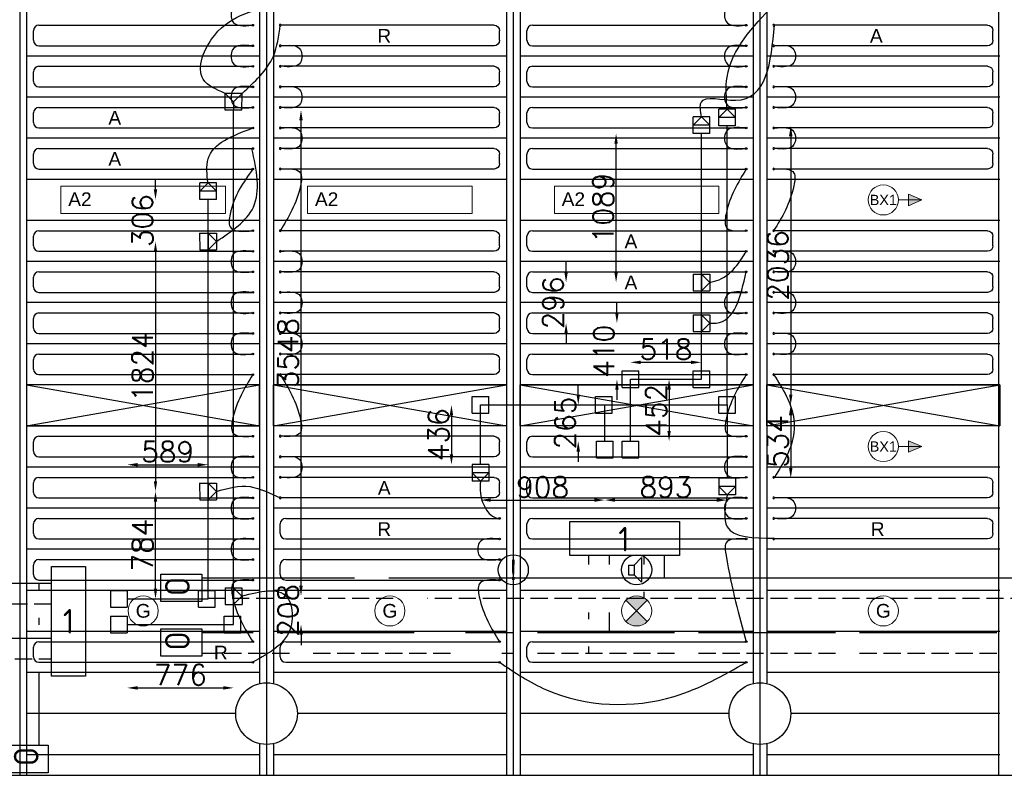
# Model space of a CAD drawing. Extents: x 51386 to 741080, y -643930 to -279818.
# Tile 28 of 34: x 376949 to 384133, y -290011 to -284496. Entities that reach past the tile are written whole.
import ezdxf
from ezdxf.enums import TextEntityAlignment as Align

# ---------------------------------------------------------------- set-up
doc = ezdxf.new("R2010")
doc.units = 0
doc.header["$LTSCALE"] = 25
for name, pattern in [('2322105', [47, 40, -7]), ('2322106', [47, 5, -2, 5, -2, 5, -2, 5, -2, 5, -2, 5, -7]), ('2322107', [2000, 1000, 1000]), ('2322108', [7, 5, -2])]:
    doc.linetypes.add(name, pattern=pattern)
doc.layers.get('0').update_dxf_attribs({"linetype": 'CONTINUOUS'})
doc.layers.get('DEFPOINTS').update_dxf_attribs({"linetype": 'CONTINUOUS'})
for name, color, linetype in [('60', 7, 'CONTINUOUS'), ('60-CV', 3, 'CONTINUOUS'), ('KP-bandraster', 5, 'CONTINUOUS'), ('KP-koppelingen', 6, 'CONTINUOUS'), ('KP-leidingen(aanvoer)', 5, 'CONTINUOUS'), ('KP-leidingen(retour)', 1, 'CONTINUOUS'), ('KP-Lucht aanvoer', 6, 'CONTINUOUS'), ('KP-lucht centreline', 2, 'CONTINUOUS'), ('KP-maatvoering', 7, 'CONTINUOUS'), ('KP-Melders', 3, 'CONTINUOUS'), ('KP-Oppervlak', 3, 'CONTINUOUS'), ('KP-panelen', 1, 'CONTINUOUS'), ('KP-registers', 4, 'CONTINUOUS'), ('KP-slangen', 7, 'CONTINUOUS'), ('KP-tekst', 7, 'CONTINUOUS'), ('SYM-W', 7, 'CONTINUOUS'), ('WL5501--', 130, 'CONTINUOUS'), ('WL5502--', 130, 'CONTINUOUS'), ('WL561---_AANVOER', 10, 'CONTINUOUS'), ('WL561---_RETOUR', 10, 'CONTINUOUS')]:
    doc.layers.add(name, color=color, linetype=linetype)
doc.layers.add('KP-Verlichting', color=2, linetype='CONTINUOUS', lineweight=18)
doc.styles.add('arial', font='ARIAL.TTF')
doc.styles.add('ISO', font='ISO.SHX')
doc.styles.add('VERWOL-1', font='ROMANS.SHX')
doc.dimstyles.new('MARTIN', dxfattribs={"dimscale": 0, "dimtxt": 50, "dimasz": 75, "dimexe": 4, "dimexo": 4, "dimgap": 20, "dimtad": 1, "dimdec": 0, "dimrnd": 0.01, "dimzin": 1, "dimdsep": 46, "dimtxsty": 'VERWOL-1', "dimcen": -25, "dimdle": 1, "dimclrd": 7, "dimclre": 2, "dimclrt": 7, "dimadec": 0, "dimazin": 0, "dimtfac": 1, "dimtdec": 0, "dimtix": 1, "dimtofl": 0, "dimtmove": 0, "dimatfit": 3, "dimldrblk": 'OBLIQUE', "dimfxl": 0, "dimtvp": 33.333333, "dimtolj": 1, "dimtzin": 1, "dimarcsym": 0})

# ---------------------------------------------------------------- blocks, each defined once
blk = doc.blocks.new('Register A')
at = {"layer": 'KP-registers', "linetype": 'Continuous'}
for p, q in [((90, 225), (1644, 225)), ((50, 115), (50, 185)), ((90, 75), (1644, 75))]:
    blk.add_line(p, q, dxfattribs=at)
for centre in [(1650, 225), (1650, 75)]:
    blk.add_circle(centre, 6, dxfattribs=at)
for centre, start, end in [((90, 185), 90, 180), ((90, 115), 180, 270)]:
    blk.add_arc(centre, 40, start, end, dxfattribs=at)
blk = doc.blocks.new('*D1592')
at = {"layer": 'DEFPOINTS', "color": 0, "linetype": 'Continuous', "transparency": 16777216}
for p in [(378323, -285808.7), (377940, -286115), (378262.2, -286115)]:
    blk.add_point(p, dxfattribs=at)
at = {"layer": 'KP-maatvoering', "color": 7, "linetype": 'Continuous', "lineweight": -2, "transparency": 16777216}
for p, q in [((377940, -285733.7), (377940, -285658.7)), ((377940, -286190), (377940, -286265))]:
    blk.add_line(p, q, dxfattribs=at)
at = {"layer": 'KP-maatvoering', "color": 7, "linetype": 'Continuous', "transparency": 16777216}
for points in [[(377927.5, -285733.7), (377952.5, -285733.7), (377940, -285808.7)], [(377927.5, -286190), (377952.5, -286190), (377940, -286115)]]:
    blk.add_solid(points, dxfattribs=at)
at = {"layer": 'KP-maatvoering', "color": 7, "linetype": 'Continuous', "transparency": 16777216, "insert": (377845, -285961.8), "char_height": 150, "attachment_point": 5, "rotation": 90, "style": 'VERWOL-1'}
blk.add_mtext('\\A1;306', dxfattribs=at)
blk = doc.blocks.new('_OBLIQUE')
at = {"color": 0, "linetype": 'ByBlock'}
blk.add_line((-0.5, -0.5), (0.5, 0.5), dxfattribs=at)
blk = doc.blocks.new('*D1593')
at = {"layer": 'DEFPOINTS', "color": 0, "linetype": 'Continuous', "transparency": 16777216}
for p in [(378262.2, -286115), (377940, -287939), (378262.2, -287939)]:
    blk.add_point(p, dxfattribs=at)
at = {"layer": 'KP-maatvoering', "color": 7, "linetype": 'Continuous', "lineweight": -2, "transparency": 16777216}
blk.add_line((377940, -286190), (377940, -287864), dxfattribs=at)
at = {"layer": 'KP-maatvoering', "color": 7, "linetype": 'Continuous', "transparency": 16777216}
for points in [[(377927.5, -286190), (377952.5, -286190), (377940, -286115)], [(377927.5, -287864), (377952.5, -287864), (377940, -287939)]]:
    blk.add_solid(points, dxfattribs=at)
at = {"layer": 'KP-maatvoering', "color": 7, "linetype": 'Continuous', "transparency": 16777216, "insert": (377845, -287027), "char_height": 150, "attachment_point": 5, "rotation": 90, "style": 'VERWOL-1'}
blk.add_mtext('\\A1;1824', dxfattribs=at)
blk = doc.blocks.new('*D1594')
at = {"layer": 'DEFPOINTS', "color": 0, "linetype": 'Continuous', "transparency": 16777216}
for p in [(377940, -287939), (378262.2, -287939), (378323, -288723.1)]:
    blk.add_point(p, dxfattribs=at)
at = {"layer": 'KP-maatvoering', "color": 7, "linetype": 'Continuous', "lineweight": -2, "transparency": 16777216}
blk.add_line((377940, -288648.1), (377940, -288014), dxfattribs=at)
at = {"layer": 'KP-maatvoering', "color": 7, "linetype": 'Continuous', "transparency": 16777216}
for points in [[(377927.5, -288014), (377952.5, -288014), (377940, -287939)], [(377927.5, -288648.1), (377952.5, -288648.1), (377940, -288723.1)]]:
    blk.add_solid(points, dxfattribs=at)
at = {"layer": 'KP-maatvoering', "color": 7, "linetype": 'Continuous', "transparency": 16777216, "insert": (377845, -288331.1), "char_height": 150, "attachment_point": 5, "rotation": 90, "style": 'VERWOL-1'}
blk.add_mtext('\\A1;784', dxfattribs=at)
blk = doc.blocks.new('*D1595')
at = {"layer": 'DEFPOINTS', "color": 0, "linetype": 'Continuous', "transparency": 16777216}
for p in [(378323, -287744), (377733.8, -288723.1), (378323, -288721.4)]:
    blk.add_point(p, dxfattribs=at)
at = {"layer": 'KP-maatvoering', "color": 7, "linetype": 'Continuous', "lineweight": -2, "transparency": 16777216}
blk.add_line((377808.8, -287744), (378248, -287744), dxfattribs=at)
at = {"layer": 'KP-maatvoering', "color": 7, "linetype": 'Continuous', "transparency": 16777216}
for points in [[(377808.8, -287731.5), (377808.8, -287756.5), (377733.8, -287744)], [(378248, -287731.5), (378248, -287756.5), (378323, -287744)]]:
    blk.add_solid(points, dxfattribs=at)
at = {"layer": 'KP-maatvoering', "color": 7, "linetype": 'Continuous', "transparency": 16777216, "insert": (378028.4, -287649), "char_height": 150, "attachment_point": 5, "style": 'VERWOL-1'}
blk.add_mtext('\\A1;589', dxfattribs=at)
blk = doc.blocks.new('*D1596')
at = {"layer": 'DEFPOINTS', "color": 0, "linetype": 'Continuous', "transparency": 16777216}
for p in [(377733.7, -288910.3), (378510.2, -288910.4), (378510.2, -289373)]:
    blk.add_point(p, dxfattribs=at)
at = {"layer": 'KP-maatvoering', "color": 7, "linetype": 'Continuous', "lineweight": -2, "transparency": 16777216}
blk.add_line((377808.7, -289373), (378435.2, -289373), dxfattribs=at)
at = {"layer": 'KP-maatvoering', "color": 7, "linetype": 'Continuous', "transparency": 16777216}
for points in [[(377808.7, -289360.5), (377808.7, -289385.5), (377733.7, -289373)], [(378435.2, -289360.5), (378435.2, -289385.5), (378510.2, -289373)]]:
    blk.add_solid(points, dxfattribs=at)
at = {"layer": 'KP-maatvoering', "color": 7, "linetype": 'Continuous', "transparency": 16777216, "insert": (378122, -289278), "char_height": 150, "attachment_point": 5, "style": 'VERWOL-1'}
blk.add_mtext('\\A1;776', dxfattribs=at)
blk = doc.blocks.new('*D1597')
at = {"layer": 'DEFPOINTS', "color": 0, "linetype": 'Continuous', "transparency": 16777216}
for p in [(378571, -288702.6), (379001.6, -288702.6), (378510.2, -288910.4)]:
    blk.add_point(p, dxfattribs=at)
at = {"layer": 'KP-maatvoering', "color": 7, "linetype": 'Continuous', "lineweight": -2, "transparency": 16777216}
for p, q in [((379001.6, -288627.6), (379001.6, -288552.6)), ((379001.6, -288985.4), (379001.6, -289060.4))]:
    blk.add_line(p, q, dxfattribs=at)
at = {"layer": 'KP-maatvoering', "color": 7, "linetype": 'Continuous', "transparency": 16777216}
for points in [[(378989.1, -288627.6), (379014.1, -288627.6), (379001.6, -288702.6)], [(378989.1, -288985.4), (379014.1, -288985.4), (379001.6, -288910.4)]]:
    blk.add_solid(points, dxfattribs=at)
at = {"layer": 'KP-maatvoering', "color": 7, "linetype": 'Continuous', "transparency": 16777216, "insert": (378906.6, -288806.5), "char_height": 150, "attachment_point": 5, "rotation": 90, "style": 'VERWOL-1'}
blk.add_mtext('\\A1;208', dxfattribs=at)
blk = doc.blocks.new('*D1598')
at = {"layer": 'DEFPOINTS', "color": 0, "linetype": 'Continuous', "transparency": 16777216}
for p in [(378676.6, -285155.1), (379001.6, -285155.1), (378737.4, -288702.6)]:
    blk.add_point(p, dxfattribs=at)
at = {"layer": 'KP-maatvoering', "color": 7, "linetype": 'Continuous', "lineweight": -2, "transparency": 16777216}
blk.add_line((379001.6, -288627.6), (379001.6, -285230.1), dxfattribs=at)
at = {"layer": 'KP-maatvoering', "color": 7, "linetype": 'Continuous', "transparency": 16777216}
for points in [[(378989.1, -285230.1), (379014.1, -285230.1), (379001.6, -285155.1)], [(378989.1, -288627.6), (379014.1, -288627.6), (379001.6, -288702.6)]]:
    blk.add_solid(points, dxfattribs=at)
at = {"layer": 'KP-maatvoering', "color": 7, "linetype": 'Continuous', "transparency": 16777216, "insert": (378906.6, -286928.9), "char_height": 150, "attachment_point": 5, "rotation": 90, "style": 'VERWOL-1'}
blk.add_mtext('\\A1;3548', dxfattribs=at)
blk = doc.blocks.new('*D1599')
at = {"layer": 'DEFPOINTS', "color": 0, "linetype": 'Continuous', "transparency": 16777216}
for p in [(380371, -287307.5), (380099.2, -287743), (380310.2, -287743)]:
    blk.add_point(p, dxfattribs=at)
at = {"layer": 'KP-maatvoering', "color": 7, "linetype": 'Continuous', "lineweight": -2, "transparency": 16777216}
blk.add_line((380099.2, -287382.5), (380099.2, -287668), dxfattribs=at)
at = {"layer": 'KP-maatvoering', "color": 7, "linetype": 'Continuous', "transparency": 16777216}
for points in [[(380086.7, -287382.5), (380111.7, -287382.5), (380099.2, -287307.5)], [(380086.7, -287668), (380111.7, -287668), (380099.2, -287743)]]:
    blk.add_solid(points, dxfattribs=at)
at = {"layer": 'KP-maatvoering', "color": 7, "linetype": 'Continuous', "transparency": 16777216, "insert": (380004.2, -287525.2), "char_height": 150, "attachment_point": 5, "rotation": 90, "style": 'VERWOL-1'}
blk.add_mtext('\\A1;436', dxfattribs=at)
blk = doc.blocks.new('*D1600')
at = {"layer": 'DEFPOINTS', "color": 0, "linetype": 'Continuous', "transparency": 16777216}
for p in [(380310.2, -287307.4), (381217.7, -287307.5), (381217.7, -288002)]:
    blk.add_point(p, dxfattribs=at)
at = {"layer": 'KP-maatvoering', "color": 7, "linetype": 'Continuous', "lineweight": -2, "transparency": 16777216}
blk.add_line((380385.2, -288002), (381142.7, -288002), dxfattribs=at)
at = {"layer": 'KP-maatvoering', "color": 7, "linetype": 'Continuous', "transparency": 16777216}
for points in [[(380385.2, -287989.5), (380385.2, -288014.5), (380310.2, -288002)], [(381142.7, -287989.5), (381142.7, -288014.5), (381217.7, -288002)]]:
    blk.add_solid(points, dxfattribs=at)
at = {"layer": 'KP-maatvoering', "color": 7, "linetype": 'Continuous', "transparency": 16777216, "insert": (380764, -287907), "char_height": 150, "attachment_point": 5, "style": 'VERWOL-1'}
blk.add_mtext('\\A1;908', dxfattribs=at)
blk = doc.blocks.new('*D1601')
at = {"layer": 'DEFPOINTS', "color": 0, "linetype": 'Continuous', "transparency": 16777216}
for p in [(381217.7, -287307.5), (382110.2, -287307.6), (382110.2, -288002)]:
    blk.add_point(p, dxfattribs=at)
at = {"layer": 'KP-maatvoering', "color": 7, "linetype": 'Continuous', "lineweight": -2, "transparency": 16777216}
blk.add_line((381292.7, -288002), (382035.2, -288002), dxfattribs=at)
at = {"layer": 'KP-maatvoering', "color": 7, "linetype": 'Continuous', "transparency": 16777216}
for points in [[(381292.7, -287989.5), (381292.7, -288014.5), (381217.7, -288002)], [(382035.2, -287989.5), (382035.2, -288014.5), (382110.2, -288002)]]:
    blk.add_solid(points, dxfattribs=at)
at = {"layer": 'KP-maatvoering', "color": 7, "linetype": 'Continuous', "transparency": 16777216, "insert": (381664, -287907), "char_height": 150, "attachment_point": 5, "style": 'VERWOL-1'}
blk.add_mtext('\\A1;893', dxfattribs=at)
blk = doc.blocks.new('*D1602')
at = {"layer": 'DEFPOINTS', "color": 0, "linetype": 'Continuous', "transparency": 16777216}
for p in [(381210.2, -287307.5), (381024.2, -287572.5), (381217.7, -287572.5)]:
    blk.add_point(p, dxfattribs=at)
at = {"layer": 'KP-maatvoering', "color": 7, "linetype": 'Continuous', "lineweight": -2, "transparency": 16777216}
for p, q in [((381024.2, -287232.5), (381024.2, -287157.5)), ((381024.2, -287647.5), (381024.2, -287722.5))]:
    blk.add_line(p, q, dxfattribs=at)
at = {"layer": 'KP-maatvoering', "color": 7, "linetype": 'Continuous', "transparency": 16777216}
for points in [[(381011.7, -287232.5), (381036.7, -287232.5), (381024.2, -287307.5)], [(381011.7, -287647.5), (381036.7, -287647.5), (381024.2, -287572.5)]]:
    blk.add_solid(points, dxfattribs=at)
at = {"layer": 'KP-maatvoering', "color": 7, "linetype": 'Continuous', "transparency": 16777216, "insert": (380929.2, -287440), "char_height": 150, "attachment_point": 5, "rotation": 90, "style": 'VERWOL-1'}
blk.add_mtext('\\A1;265', dxfattribs=at)
blk = doc.blocks.new('*D1603')
at = {"layer": 'DEFPOINTS', "color": 0, "linetype": 'Continuous', "transparency": 16777216}
for p in [(381404.9, -287120.4), (381404.9, -287572.5), (381686.9, -287572.5)]:
    blk.add_point(p, dxfattribs=at)
at = {"layer": 'KP-maatvoering', "color": 7, "linetype": 'Continuous', "lineweight": -2, "transparency": 16777216}
blk.add_line((381686.9, -287195.4), (381686.9, -287497.5), dxfattribs=at)
at = {"layer": 'KP-maatvoering', "color": 7, "linetype": 'Continuous', "transparency": 16777216}
for points in [[(381674.4, -287195.4), (381699.4, -287195.4), (381686.9, -287120.4)], [(381674.4, -287497.5), (381699.4, -287497.5), (381686.9, -287572.5)]]:
    blk.add_solid(points, dxfattribs=at)
at = {"layer": 'KP-maatvoering', "color": 7, "linetype": 'Continuous', "transparency": 16777216, "insert": (381591.9, -287346.4), "char_height": 150, "attachment_point": 5, "rotation": 90, "style": 'VERWOL-1'}
blk.add_mtext('\\A1;452', dxfattribs=at)
blk = doc.blocks.new('*D1604')
at = {"layer": 'DEFPOINTS', "color": 0, "linetype": 'Continuous', "transparency": 16777216}
for p in [(381923, -286996.5), (381404.9, -287120.4), (381923, -287120.4)]:
    blk.add_point(p, dxfattribs=at)
at = {"layer": 'KP-maatvoering', "color": 7, "linetype": 'Continuous', "lineweight": -2, "transparency": 16777216}
blk.add_line((381479.9, -286996.5), (381848, -286996.5), dxfattribs=at)
at = {"layer": 'KP-maatvoering', "color": 7, "linetype": 'Continuous', "transparency": 16777216}
for points in [[(381479.9, -286984), (381479.9, -287009), (381404.9, -286996.5)], [(381848, -286984), (381848, -287009), (381923, -286996.5)]]:
    blk.add_solid(points, dxfattribs=at)
at = {"layer": 'KP-maatvoering', "color": 7, "linetype": 'Continuous', "transparency": 16777216, "insert": (381664, -286901.5), "char_height": 150, "attachment_point": 5, "style": 'VERWOL-1'}
blk.add_mtext('\\A1;518', dxfattribs=at)
blk = doc.blocks.new('*D1605')
at = {"layer": 'DEFPOINTS', "color": 0, "linetype": 'Continuous', "transparency": 16777216}
for p in [(382110.2, -287307.6), (382110.2, -287841.7), (382574.6, -287841.7)]:
    blk.add_point(p, dxfattribs=at)
at = {"layer": 'KP-maatvoering', "color": 7, "linetype": 'Continuous', "lineweight": -2, "transparency": 16777216}
blk.add_line((382574.6, -287382.6), (382574.6, -287766.7), dxfattribs=at)
at = {"layer": 'KP-maatvoering', "color": 7, "linetype": 'Continuous', "transparency": 16777216}
for points in [[(382562.1, -287382.6), (382587.1, -287382.6), (382574.6, -287307.6)], [(382562.1, -287766.7), (382587.1, -287766.7), (382574.6, -287841.7)]]:
    blk.add_solid(points, dxfattribs=at)
at = {"layer": 'KP-maatvoering', "color": 7, "linetype": 'Continuous', "transparency": 16777216, "insert": (382479.6, -287574.7), "char_height": 150, "attachment_point": 5, "rotation": 90, "style": 'VERWOL-1'}
blk.add_mtext('\\A1;534', dxfattribs=at)
blk = doc.blocks.new('*D1606')
at = {"layer": 'DEFPOINTS', "color": 0, "linetype": 'Continuous', "transparency": 16777216}
for p in [(381862.1, -286710.6), (381306.5, -287120.4), (381862.2, -287120.4)]:
    blk.add_point(p, dxfattribs=at)
at = {"layer": 'KP-maatvoering', "color": 7, "linetype": 'Continuous', "lineweight": -2, "transparency": 16777216}
for p, q in [((381306.5, -286635.6), (381306.5, -286560.6)), ((381306.5, -287195.4), (381306.5, -287270.4))]:
    blk.add_line(p, q, dxfattribs=at)
at = {"layer": 'KP-maatvoering', "color": 7, "linetype": 'Continuous', "transparency": 16777216}
for points in [[(381294, -286635.6), (381319, -286635.6), (381306.5, -286710.6)], [(381294, -287195.4), (381319, -287195.4), (381306.5, -287120.4)]]:
    blk.add_solid(points, dxfattribs=at)
at = {"layer": 'KP-maatvoering', "color": 7, "linetype": 'Continuous', "transparency": 16777216, "insert": (381211.5, -286915.5), "char_height": 150, "attachment_point": 5, "rotation": 90, "style": 'VERWOL-1'}
blk.add_mtext('\\A1;410', dxfattribs=at)
blk = doc.blocks.new('*D1628')
at = {"layer": 'DEFPOINTS', "color": 0, "linetype": 'Continuous', "transparency": 16777216}
for p in [(382110.2, -285271.3), (382171, -287307.6), (382574.6, -287307.6)]:
    blk.add_point(p, dxfattribs=at)
at = {"layer": 'KP-maatvoering', "color": 7, "linetype": 'Continuous', "lineweight": -2, "transparency": 16777216}
blk.add_line((382574.6, -285346.3), (382574.6, -287232.6), dxfattribs=at)
at = {"layer": 'KP-maatvoering', "color": 7, "linetype": 'Continuous', "transparency": 16777216}
for points in [[(382562.1, -285346.3), (382587.1, -285346.3), (382574.6, -285271.3)], [(382562.1, -287232.6), (382587.1, -287232.6), (382574.6, -287307.6)]]:
    blk.add_solid(points, dxfattribs=at)
at = {"layer": 'KP-maatvoering', "color": 7, "linetype": 'Continuous', "transparency": 16777216, "insert": (382479.6, -286289.4), "char_height": 150, "attachment_point": 5, "rotation": 90, "style": 'VERWOL-1'}
blk.add_mtext('\\A1;2036', dxfattribs=at)
blk = doc.blocks.new('*D1629')
at = {"layer": 'DEFPOINTS', "color": 0, "linetype": 'Continuous', "transparency": 16777216}
for p in [(380935.5, -286414.3), (381862.1, -286414.3), (381862.1, -286710.6)]:
    blk.add_point(p, dxfattribs=at)
at = {"layer": 'KP-maatvoering', "color": 7, "linetype": 'Continuous', "lineweight": -2, "transparency": 16777216}
for p, q in [((380935.5, -286339.3), (380935.5, -286264.3)), ((380935.5, -286785.6), (380935.5, -286860.6))]:
    blk.add_line(p, q, dxfattribs=at)
at = {"layer": 'KP-maatvoering', "color": 7, "linetype": 'Continuous', "transparency": 16777216}
for points in [[(380923, -286339.3), (380948, -286339.3), (380935.5, -286414.3)], [(380923, -286785.6), (380948, -286785.6), (380935.5, -286710.6)]]:
    blk.add_solid(points, dxfattribs=at)
at = {"layer": 'KP-maatvoering', "color": 7, "linetype": 'Continuous', "transparency": 16777216, "insert": (380840.5, -286562.5), "char_height": 150, "attachment_point": 5, "rotation": 90, "style": 'VERWOL-1'}
blk.add_mtext('\\A1;296', dxfattribs=at)
blk = doc.blocks.new('*D1630')
at = {"layer": 'DEFPOINTS', "color": 0, "linetype": 'Continuous', "transparency": 16777216}
for p in [(381300.2, -285325.6), (381923, -285325.6), (381862.1, -286414.3)]:
    blk.add_point(p, dxfattribs=at)
at = {"layer": 'KP-maatvoering', "color": 7, "linetype": 'Continuous', "lineweight": -2, "transparency": 16777216}
blk.add_line((381300.2, -286339.3), (381300.2, -285400.6), dxfattribs=at)
at = {"layer": 'KP-maatvoering', "color": 7, "linetype": 'Continuous', "transparency": 16777216}
for points in [[(381287.7, -285400.6), (381312.7, -285400.6), (381300.2, -285325.6)], [(381287.7, -286339.3), (381312.7, -286339.3), (381300.2, -286414.3)]]:
    blk.add_solid(points, dxfattribs=at)
at = {"layer": 'KP-maatvoering', "color": 7, "linetype": 'Continuous', "transparency": 16777216, "insert": (381205.2, -285869.9), "char_height": 150, "attachment_point": 5, "rotation": 90, "style": 'VERWOL-1'}
blk.add_mtext('\\A1;1089', dxfattribs=at)

msp = doc.modelspace()

# ---------------------------------------------------------------- hatches: boundary and pattern name
at = {"layer": 'KP-Verlichting', "linetype": 'Continuous'}
h = msp.add_hatch(color=256, dxfattribs=at)
h.paths.add_polyline_path([(383531.9, -285811), (383434.1, -285811), (383434.1, -285853.1)])
h.paths.add_polyline_path([(383531.9, -285811), (383434.1, -285768.9), (383434.1, -285811)])
h = msp.add_hatch(color=256, dxfattribs=at)
h.paths.add_polyline_path([(383531.9, -287611), (383434.1, -287611), (383434.1, -287653.1)])
h.paths.add_polyline_path([(383531.9, -287611), (383434.1, -287568.9), (383434.1, -287611)])
h = msp.add_hatch(color=256, dxfattribs=at)
h.paths.add_polyline_path([(381372.2, -288733.2), (381449.9, -288811), (381527.7, -288733.2, 0.414214)])
h.paths.add_polyline_path([(381372.2, -288888.8, 0.414214), (381527.7, -288888.8), (381449.9, -288811)])

# ---------------------------------------------------------------- linework, layer by layer
at = {"layer": '60-CV', "color": 2, "linetype": 'Continuous'}
for points in [[(377978.3, -288743.1), (377978.3, -288543.1), (378278.3, -288543.1), (378278.3, -288743.1)], [(377978.3, -289141.4), (377978.3, -288941.4), (378278.3, -288941.4), (378278.3, -289141.4)], [(376858, -289991.9), (376858, -289791.9), (377158, -289791.9), (377158, -289991.9)]]:
    msp.add_lwpolyline(points, close=True, dxfattribs=at)
at = {"layer": 'KP-bandraster', "linetype": 'Continuous'}
for p, q in [((376999.9, -282511), (376999.9, -290011)), ((380499.9, -282511), (380499.9, -290011)), ((380599.9, -282511), (380599.9, -290011)), ((384089.9, -282511), (384089.9, -290011)), ((378699.9, -283180.4), (378699.9, -289341.6)), ((378799.9, -283180.4), (378799.9, -289341.6)), ((382299.9, -283180.4), (382299.9, -289341.6)), ((382399.9, -283180.4), (382399.9, -289341.6)), ((378699.9, -289780.4), (378699.9, -290011)), ((378799.9, -289780.4), (378799.9, -290011)), ((382299.9, -289780.4), (382299.9, -290011)), ((382399.9, -289780.4), (382399.9, -290011))]:
    msp.add_line(p, q, dxfattribs=at)
for centre in [(378749.9, -289561), (382349.9, -289561)]:
    msp.add_circle(centre, 225, dxfattribs=at)
at = {"layer": 'KP-koppelingen', "linetype": 'Continuous'}
for p, q in [((378449.4, -285155.1), (378449.4, -285033.4)), ((378571.1, -285033.5), (378449.4, -285033.4)), ((378449.4, -285033.4), (378510.2, -285094.3)), ((378510.2, -285094.3), (378571.1, -285033.5)), ((378571, -285155.1), (378571.1, -285033.5)), ((378510.2, -285094.3), (378510.2, -285155.1)), ((378571, -285155.1), (378449.4, -285155.1)), ((382049.4, -285271.2), (382049.5, -285149.6)), ((382049.4, -285210.4), (382110.3, -285149.6)), ((382171.1, -285149.7), (382049.5, -285149.6)), ((382110.3, -285149.6), (382171.1, -285210.5)), ((382171, -285271.3), (382171.1, -285149.7)), ((381862.2, -285325.5), (381862.3, -285203.9)), ((381862.2, -285264.7), (381923.1, -285203.9)), ((381983.9, -285204), (381862.3, -285203.9)), ((381923.1, -285203.9), (381983.9, -285264.8)), ((381983.8, -285325.6), (381983.9, -285204)), ((382171.1, -285210.5), (382049.4, -285210.4)), ((381983.9, -285264.8), (381862.2, -285264.7)), ((381983.8, -285325.6), (381862.2, -285325.5)), ((382171, -285271.3), (382049.4, -285271.2)), ((378262.2, -285808.6), (378262.3, -285687)), ((378262.2, -285747.8), (378323.1, -285687)), ((378383.9, -285687.1), (378262.3, -285687)), ((378323.1, -285687), (378383.9, -285747.9)), ((378383.9, -285747.9), (378262.2, -285747.8)), ((378383.8, -285808.7), (378383.9, -285687.1)), ((378383.8, -285808.7), (378262.2, -285808.6)), ((378262.1, -286054.1), (378262.2, -286175.8)), ((378262.1, -286054.1), (378383.8, -286054.1)), ((378323, -286054.1), (378323, -286175.7)), ((378383.8, -286114.9), (378323, -286054.1)), ((378323, -286175.7), (378383.8, -286114.9)), ((378383.8, -286054.1), (378383.8, -286175.7)), ((378262.2, -286175.8), (378383.8, -286175.7)), ((381862.1, -286353.5), (381983.7, -286353.4)), ((381862.1, -286353.5), (381862.1, -286475.1)), ((381922.9, -286353.4), (381923, -286475.1)), ((381983.8, -286414.2), (381922.9, -286353.4)), ((381983.7, -286353.4), (381983.8, -286475)), ((381862.1, -286475.1), (381983.8, -286475)), ((381923, -286475.1), (381983.8, -286414.2)), ((381862.1, -286649.8), (381862.1, -286771.4)), ((381862.1, -286649.8), (381983.7, -286649.8)), ((381922.9, -286649.8), (381923, -286771.4)), ((381983.8, -286710.6), (381922.9, -286649.8)), ((381983.7, -286649.8), (381983.8, -286771.4)), ((381923, -286771.4), (381983.8, -286710.6)), ((381862.1, -286771.4), (381983.8, -286771.4)), ((381344.1, -287181.2), (381344.1, -287059.5)), ((381344.1, -287059.5), (381465.7, -287059.6)), ((381465.7, -287181.2), (381465.7, -287059.6)), ((381862.2, -287181.2), (381862.2, -287059.6)), ((381862.2, -287059.6), (381983.8, -287059.6)), ((381983.8, -287181.2), (381983.8, -287059.6)), ((381344.1, -287181.2), (381465.7, -287181.2)), ((381862.2, -287181.2), (381983.8, -287181.2)), ((380249.4, -287368.3), (380249.4, -287246.6)), ((380249.4, -287246.6), (380371, -287246.6)), ((380371, -287368.3), (380371, -287246.6)), ((381149.4, -287368.4), (381149.4, -287246.7)), ((381149.4, -287246.7), (381271, -287246.7)), ((381271, -287368.4), (381271, -287246.7)), ((382049.4, -287368.4), (382049.4, -287246.8)), ((382049.4, -287246.8), (382171, -287246.8)), ((382171, -287368.5), (382171, -287246.8)), ((380249.4, -287368.3), (380371, -287368.3)), ((381149.4, -287368.4), (381271, -287368.4)), ((382049.4, -287368.4), (382171, -287368.5)), ((381156.9, -287694.2), (381156.9, -287572.5)), ((381156.9, -287572.5), (381278.5, -287572.5)), ((381278.5, -287694.2), (381278.5, -287572.5)), ((381344.1, -287694.2), (381344.1, -287572.5)), ((381344.1, -287572.5), (381465.7, -287572.5)), ((381465.7, -287694.2), (381465.7, -287572.5)), ((381156.9, -287694.2), (381278.5, -287694.2)), ((381344.1, -287694.2), (381465.7, -287694.2)), ((380371, -287742.9), (380249.3, -287743)), ((380249.3, -287743), (380249.4, -287864.7)), ((380371, -287742.9), (380371.1, -287864.5)), ((380371, -287803.7), (380249.4, -287803.8)), ((380249.4, -287803.8), (380310.3, -287864.6)), ((380310.3, -287864.6), (380371, -287803.7)), ((382171, -287841.7), (382049.4, -287841.8)), ((382049.4, -287841.8), (382049.4, -287963.4)), ((382171, -287841.7), (382171.1, -287963.4)), ((378262.1, -287878.2), (378262.2, -287999.9)), ((378262.1, -287878.2), (378383.8, -287878.2)), ((378323, -287878.2), (378323, -287999.8)), ((378383.8, -287939), (378323, -287878.2)), ((378383.8, -287878.2), (378383.8, -287999.8)), ((380371.1, -287864.5), (380249.4, -287864.7)), ((382171, -287902.5), (382049.4, -287902.6)), ((382049.4, -287902.6), (382110.2, -287963.4)), ((382110.2, -287963.4), (382171, -287902.5)), ((378323, -287999.8), (378383.8, -287939)), ((382171.1, -287963.4), (382049.4, -287963.4)), ((378262.2, -287999.9), (378383.8, -287999.8)), ((377612.1, -288662.2), (377733.8, -288662.3)), ((377612.1, -288662.2), (377612.1, -288783.9)), ((377733.8, -288662.3), (377733.8, -288783.9)), ((378254.7, -288784), (378254.7, -288662.3)), ((378254.7, -288662.3), (378376.3, -288662.3)), ((378376.3, -288784), (378376.3, -288662.3)), ((378449.4, -288641.9), (378571, -288641.8)), ((378449.4, -288641.9), (378449.4, -288763.5)), ((378510.2, -288641.9), (378510.2, -288763.5)), ((378571, -288702.6), (378510.2, -288641.9)), ((378510.2, -288763.5), (378571, -288702.6)), ((378571, -288641.8), (378571.1, -288763.5)), ((378449.4, -288763.5), (378571.1, -288763.5)), ((377612.1, -288783.9), (377733.8, -288783.9)), ((378254.7, -288784), (378376.3, -288784)), ((377612.1, -288849.4), (377733.8, -288849.5)), ((377612.1, -288849.4), (377612.1, -288971.1)), ((377733.8, -288849.5), (377733.7, -288971.1)), ((378441.9, -288971.2), (378441.9, -288849.5)), ((378441.9, -288849.5), (378563.5, -288849.6)), ((378563.5, -288971.2), (378563.5, -288849.6)), ((377612.1, -288971.1), (377733.7, -288971.1)), ((378441.9, -288971.2), (378563.5, -288971.2))]:
    msp.add_line(p, q, dxfattribs=at)
at = {"layer": 'KP-leidingen(aanvoer)', "linetype": 'Continuous'}
for p, q in [((381923, -287120.4), (381923, -285325.6)), ((378323, -288723.1), (378323, -285808.7)), ((381404.9, -287572.5), (381404.9, -287120.4)), ((381404.9, -287120.4), (381923, -287120.4)), ((377733.8, -288723.1), (378323, -288723.1))]:
    msp.add_line(p, q, dxfattribs=at)
at = {"layer": 'KP-leidingen(retour)', "linetype": 'Continuous'}
for p, q in [((378510.2, -288910.4), (378510.2, -285155.1)), ((382110.2, -287307.6), (382110.2, -285271.3)), ((380310.2, -287307.4), (382110.2, -287307.6)), ((380310.2, -287743), (380310.2, -287307.4)), ((381217.7, -287572.5), (381217.7, -287307.5)), ((382110.2, -287307.6), (382110.2, -287841.7)), ((377733.7, -288910.3), (378510.2, -288910.4))]:
    msp.add_line(p, q, dxfattribs=at)
at = {"layer": 'KP-Lucht aanvoer', "linetype": 'Continuous'}
for p, q in [((376999.9, -287161), (376999.9, -287461)), ((378699.9, -287161), (376999.9, -287161)), ((376999.9, -287161), (378699.9, -287461)), ((376999.9, -287461), (378699.9, -287161)), ((378699.9, -287461), (378699.9, -287161)), ((378799.9, -287461), (378799.9, -287161)), ((378799.9, -287161), (380499.9, -287161)), ((378799.9, -287461), (380499.9, -287161)), ((378799.9, -287161), (380499.9, -287461)), ((380499.9, -287161), (380499.9, -287461)), ((380599.9, -287461), (380599.9, -287161)), ((380599.9, -287161), (382299.9, -287161)), ((380599.9, -287461), (382299.9, -287161)), ((380599.9, -287161), (382299.9, -287461)), ((382299.9, -287161), (382299.9, -287461)), ((382399.9, -287161), (384099.9, -287161)), ((382399.9, -287461), (382399.9, -287161)), ((382399.9, -287161), (384099.9, -287461)), ((382399.9, -287461), (384099.9, -287161)), ((384099.9, -287161), (384099.9, -287461)), ((376999.9, -287461), (378699.9, -287461)), ((380499.9, -287461), (378799.9, -287461)), ((382299.9, -287461), (380599.9, -287461)), ((384099.9, -287461), (382399.9, -287461))]:
    msp.add_line(p, q, dxfattribs=at)
at = {"layer": 'KP-lucht centreline', "linetype": 'Continuous'}
for p, q in [((376949.9, -282511), (376949.9, -290011)), ((378749.9, -282511), (378749.9, -290011)), ((380549.9, -282511), (380549.9, -290011)), ((382349.9, -282511), (382349.9, -290011))]:
    msp.add_line(p, q, dxfattribs=at)
at = {"layer": 'KP-Melders', "linetype": 'Continuous'}
for p, q in [((381390.1, -288476.6), (381433.1, -288476.6)), ((381390.1, -288476.6), (381390.1, -288546.6)), ((381433.1, -288476.6), (381485.1, -288421.2)), ((381433.1, -288476.6), (381433.1, -288546.6)), ((381485.1, -288421.2), (381485.1, -288601.9)), ((381390.1, -288546.6), (381433.1, -288546.6)), ((381390.1, -288546.6), (381433.1, -288546.6)), ((381433.1, -288546.6), (381485.1, -288601.9))]:
    msp.add_line(p, q, dxfattribs=at)
for centre in [(380549.9, -288511), (381449.9, -288511)]:
    msp.add_circle(centre, 110, dxfattribs=at)
at = {"layer": 'KP-Oppervlak', "linetype": 'Continuous'}
msp.add_line((346399.9, -290011), (397199.9, -290011), dxfattribs=at)
at = {"layer": 'KP-panelen', "linetype": 'Continuous'}
for p, q in [((378699.9, -284761), (376999.9, -284761)), ((380499.9, -284761), (378799.9, -284761)), ((382299.9, -284761), (380599.9, -284761)), ((384099.9, -284761), (382399.9, -284761)), ((378699.9, -285061), (376999.9, -285061)), ((380499.9, -285061), (378799.9, -285061)), ((382299.9, -285061), (380599.9, -285061)), ((384099.9, -285061), (382399.9, -285061)), ((378699.9, -285361), (376999.9, -285361)), ((380499.9, -285361), (378799.9, -285361)), ((382299.9, -285361), (380599.9, -285361)), ((384099.9, -285361), (382399.9, -285361)), ((378699.9, -285661), (376999.9, -285661)), ((380499.9, -285661), (378799.9, -285661)), ((382299.9, -285661), (380599.9, -285661)), ((384099.9, -285661), (382399.9, -285661)), ((378699.9, -285961), (376999.9, -285961)), ((380499.9, -285961), (378799.9, -285961)), ((382299.9, -285961), (380599.9, -285961)), ((384099.9, -285961), (382399.9, -285961)), ((378699.9, -286261), (376999.9, -286261)), ((380499.9, -286261), (378799.9, -286261)), ((382299.9, -286261), (380599.9, -286261)), ((384099.9, -286261), (382399.9, -286261)), ((378699.9, -286561), (376999.9, -286561)), ((380499.9, -286561), (378799.9, -286561)), ((382299.9, -286561), (380599.9, -286561)), ((384099.9, -286561), (382399.9, -286561)), ((378699.9, -286861), (376999.9, -286861)), ((380499.9, -286861), (378799.9, -286861)), ((382299.9, -286861), (380599.9, -286861)), ((384099.9, -286861), (382399.9, -286861)), ((378699.9, -287161), (376999.9, -287161)), ((380499.9, -287161), (378799.9, -287161)), ((382299.9, -287161), (380599.9, -287161)), ((384099.9, -287161), (382399.9, -287161)), ((378699.9, -287461), (376999.9, -287461)), ((380499.9, -287461), (378799.9, -287461)), ((382299.9, -287461), (380599.9, -287461)), ((384099.9, -287461), (382399.9, -287461)), ((378699.9, -287761), (376999.9, -287761)), ((380499.9, -287761), (378799.9, -287761)), ((382299.9, -287761), (380599.9, -287761)), ((384099.9, -287761), (382399.9, -287761)), ((378699.9, -288061), (376999.9, -288061)), ((380499.9, -288061), (378799.9, -288061)), ((382299.9, -288061), (380599.9, -288061)), ((384099.9, -288061), (382399.9, -288061)), ((378699.9, -288361), (376999.9, -288361)), ((380499.9, -288361), (378799.9, -288361)), ((382299.9, -288361), (380599.9, -288361)), ((384099.9, -288361), (382399.9, -288361)), ((378699.9, -288661), (376999.9, -288661)), ((380499.9, -288661), (378799.9, -288661)), ((382299.9, -288661), (380599.9, -288661)), ((384099.9, -288661), (382399.9, -288661)), ((378699.9, -288961), (376999.9, -288961)), ((380499.9, -288961), (378799.9, -288961)), ((382299.9, -288961), (380599.9, -288961)), ((384099.9, -288961), (382399.9, -288961)), ((378699.9, -289261), (376999.9, -289261)), ((380499.9, -289261), (378799.9, -289261)), ((382299.9, -289261), (380599.9, -289261)), ((384099.9, -289261), (382399.9, -289261)), ((378524.9, -289561), (376999.9, -289561)), ((380499.9, -289561), (378974.9, -289561)), ((382124.9, -289561), (380599.9, -289561)), ((384099.9, -289561), (382574.9, -289561)), ((378699.9, -289861), (376999.9, -289861)), ((380499.9, -289861), (378799.9, -289861)), ((382299.9, -289861), (380599.9, -289861)), ((384099.9, -289861), (382399.9, -289861))]:
    msp.add_line(p, q, dxfattribs=at)
at = {"layer": 'KP-slangen', "linetype": 'Continuous'}
for points in [[(378449.4, -285033.4), (378287.8, -284930.3), (378372, -284607.7), (378849.9, -284386)], [(378643.9, -284386), (378502.2, -284414.9), (378502.2, -284507.7), (378643.9, -284536)], [(382243.9, -284386), (382102.2, -284414.9), (382102.2, -284507.7), (382243.9, -284536)], [(382110.3, -285149.6), (382110.3, -284914.2), (382449.9, -284386)], [(378571.1, -285033.5), (378799.9, -284761), (378849.9, -284536)], [(381923.1, -285203.9), (381920.3, -285099.8), (382171.3, -285083.5), (382455.9, -284536)], [(378643.9, -284686), (378502.2, -284714.9), (378502.2, -284807.7), (378643.9, -284836)], [(378855.9, -284686), (378997.7, -284714.9), (378997.7, -284807.7), (378855.9, -284836)], [(382243.9, -284686), (382102.2, -284714.9), (382102.2, -284807.7), (382243.9, -284836)], [(382455.9, -284686), (382597.7, -284714.9), (382597.7, -284807.7), (382455.9, -284836)], [(378643.9, -284986), (378502.2, -285014.9), (378502.2, -285107.7), (378643.9, -285136)], [(378855.9, -284986), (378997.7, -285014.9), (378997.7, -285107.7), (378855.9, -285136)], [(382243.9, -284986), (382102.2, -285014.9), (382102.2, -285107.7), (382243.9, -285136)], [(382455.9, -284986), (382597.7, -285014.9), (382597.7, -285107.7), (382455.9, -285136)], [(378323.1, -285687), (378323.1, -285512), (378649.9, -285286)], [(378855.9, -285286), (378997.7, -285314.9), (378997.7, -285407.7), (378855.9, -285436)], [(382243.9, -285286), (382102.2, -285314.9), (382102.2, -285407.7), (382243.9, -285436)], [(382455.9, -285286), (382597.7, -285314.9), (382597.7, -285407.7), (382455.9, -285436)], [(378383.8, -286114.9), (378653.8, -285864.4), (378643.9, -285436)], [(378649.9, -285586), (378483.6, -285914.9), (378483.6, -286007.7), (378649.9, -286036)], [(378855.9, -285586), (378997.7, -285614.9), (378997.7, -285707.7), (378849.9, -286036)], [(382249.9, -285586), (382102.2, -285914.9), (382102.2, -286007.7), (382243.9, -286036)], [(382455.9, -285586), (382597.7, -285614.9), (382597.7, -285707.7), (382449.9, -286036)], [(378643.9, -286186), (378502.2, -286214.9), (378502.2, -286307.7), (378643.9, -286336)], [(378855.9, -286186), (378997.7, -286214.9), (378997.7, -286307.7), (378855.9, -286336)], [(381983.8, -286414.2), (382051.7, -286393.3), (382181.2, -286289.1), (382249.9, -286186)], [(382455.9, -286186), (382597.7, -286214.9), (382597.7, -286307.7), (382455.9, -286336)], [(381983.8, -286710.6), (382029.6, -286710.6), (382249.9, -286336)], [(378643.9, -286486), (378502.2, -286514.9), (378502.2, -286607.7), (378643.9, -286636)], [(378855.9, -286486), (378997.7, -286514.9), (378997.7, -286607.7), (378855.9, -286636)], [(382243.9, -286486), (382102.2, -286514.9), (382102.2, -286607.7), (382243.9, -286636)], [(382455.9, -286486), (382597.7, -286514.9), (382597.7, -286607.7), (382455.9, -286636)], [(378643.9, -286786), (378502.2, -286814.9), (378502.2, -286907.7), (378643.9, -286936)], [(378855.9, -286786), (378997.7, -286814.9), (378997.7, -286907.7), (378855.9, -286936)], [(382243.9, -286786), (382102.2, -286814.9), (382102.2, -286907.7), (382243.9, -286936)], [(382455.9, -286786), (382597.7, -286814.9), (382597.7, -286907.7), (382455.9, -286936)], [(378649.9, -287086), (378502.2, -287414.9), (378502.2, -287507.7), (378643.9, -287536)], [(378849.9, -287086), (378997.7, -287414.9), (378997.7, -287507.7), (378855.9, -287536)], [(382249.9, -287086), (382102.2, -287414.9), (382102.2, -287507.7), (382243.9, -287536)], [(382449.9, -287086), (382597.7, -287414.9), (382597.7, -287507.7), (382455.9, -287836)], [(378643.9, -287686), (378502.2, -287714.9), (378502.2, -287807.7), (378643.9, -287836)], [(378855.9, -287686), (378997.7, -287714.9), (378997.7, -287807.7), (378855.9, -287836)], [(382243.9, -287686), (382102.2, -287714.9), (382102.2, -287807.7), (382243.9, -287836)], [(378383.8, -287939), (378630.2, -287903.8), (378849.9, -287986), (378851.3, -287986.6)], [(380310.3, -287864.6), (380310.3, -287954.1), (380449.9, -288136), (380454.8, -288136)], [(378643.9, -287986), (378502.2, -288014.9), (378502.2, -288107.7), (378643.9, -288136)], [(382110.2, -287963.4), (382110.2, -288197), (382449.9, -288280)], [(382243.9, -287986), (382102.2, -288014.9), (382102.2, -288107.7), (382243.9, -288136)], [(382455.9, -287986), (382597.7, -288014.9), (382597.7, -288107.7), (382455.9, -288136)], [(378643.9, -288286), (378502.2, -288314.9), (378502.2, -288407.7), (378643.9, -288436)], [(380443.9, -288286), (380302.2, -288314.9), (380302.2, -288407.7), (380443.9, -288436)], [(382243.9, -288286), (382102.2, -288314.9), (382102.2, -288407.7), (382249.9, -289036)], [(378643.9, -288586), (378502.2, -288614.9), (378502.2, -288707.7), (378649.9, -289036)], [(380443.9, -288586), (380302.2, -288614.9), (380302.2, -288707.7), (380449.9, -289036)], [(378570.6, -288701.6), (378896.2, -288706.8), (378929.6, -288919.7), (378648, -289185.3)], [(380449.9, -289186), (380791.9, -289387.1), (381725.2, -289434.8), (382249.9, -289186)]]:
    msp.add_spline(points, degree=3, dxfattribs=at)
at = {"layer": 'KP-Verlichting', "linetype": 'Continuous'}
for p, q in [((377249.9, -285711), (378449.9, -285711)), ((377249.9, -285711), (377249.9, -285911)), ((378449.9, -285711), (378449.9, -285911)), ((379049.9, -285711), (380249.9, -285711)), ((379049.9, -285711), (379049.9, -285911)), ((380249.9, -285711), (380249.9, -285911)), ((380849.9, -285711), (382049.9, -285711)), ((380849.9, -285711), (380849.9, -285911)), ((382049.9, -285711), (382049.9, -285911)), ((383359.9, -285811), (383531.9, -285811)), ((383531.9, -285811), (383434.1, -285768.9)), ((383434.1, -285768.9), (383434.1, -285853.1)), ((383531.9, -285811), (383434.1, -285853.1)), ((377249.9, -285911), (378449.9, -285911)), ((379049.9, -285911), (380249.9, -285911)), ((380849.9, -285911), (382049.9, -285911)), ((383359.9, -287611), (383531.9, -287611)), ((383531.9, -287611), (383434.1, -287568.9)), ((383434.1, -287568.9), (383434.1, -287653.1)), ((383531.9, -287611), (383434.1, -287653.1)), ((381527.7, -288888.8), (381372.2, -288733.2)), ((381372.2, -288888.8), (381527.7, -288733.2))]:
    msp.add_line(p, q, dxfattribs=at)
for centre in [(383249.9, -285811), (383249.9, -287611), (377849.9, -288811), (379649.9, -288811), (381449.9, -288811), (383249.9, -288811)]:
    msp.add_circle(centre, 110, dxfattribs=at)
at = {"layer": 'SYM-W', "color": 2, "linetype": 'Continuous'}
for points in [[(381763, -288407.4), (380963, -288407.4), (380963, -288157.4), (381763, -288157.4)], [(377180.2, -289286.7), (377180.2, -288486.7), (377430.2, -288486.7), (377430.2, -289286.7)]]:
    msp.add_lwpolyline(points, close=True, dxfattribs=at)
at = {"layer": 'WL5501--', "linetype": '2322105'}
for p, q in [((381252.5, -288471.4), (381252.5, -288407.4)), ((381252.5, -288971.4), (381252.5, -288821.4)), ((379827.2, -288971.4), (378278.3, -288971.4)), ((391126.9, -288971.4), (380202.2, -288971.4)), ((377180.5, -289011.7), (361165.7, -289011.7))]:
    msp.add_line(p, q, dxfattribs=at)
at = {"layer": 'WL5502--', "linetype": '2322106'}
for p, q in [((381102.5, -288471.4), (381102.5, -288407.4)), ((381102.5, -288871.4), (381102.5, -288821.4)), ((380091.4, -289121.4), (378278.3, -289121.4)), ((391126.9, -289121.4), (380466.4, -289121.4)), ((381102.5, -289121.4), (381102.5, -289071.4)), ((361639.7, -289161.7), (377180.5, -289161.7))]:
    msp.add_line(p, q, dxfattribs=at)
at = {"layer": 'WL561---_AANVOER', "linetype": '2322107'}
for p, q in [((381652.5, -288571.4), (381652.5, -288407.4)), ((377179.9, -288611.7), (357425.9, -288611.7)), ((377089.3, -288611.7), (377089.3, -288661.7)), ((379392.2, -288571.4), (378278.3, -288571.4)), ((391126.9, -288571.4), (379642.2, -288571.4)), ((377089.3, -288861.7), (377089.3, -288911.7)), ((377089.3, -289261.7), (377089.3, -289792.5))]:
    msp.add_line(p, q, dxfattribs=at)
at = {"layer": 'WL561---_RETOUR', "linetype": '2322108'}
for p, q in [((381502.5, -288407.4), (381502.5, -288471.4)), ((381502.5, -288671.4), (381502.5, -288721.4)), ((377179.9, -288761.7), (357425.9, -288761.7)), ((379674.2, -288721.4), (378278.3, -288721.4)), ((391126.9, -288721.4), (379924.2, -288721.4))]:
    msp.add_line(p, q, dxfattribs=at)

# ---------------------------------------------------------------- block references
at = {"layer": 'KP-registers', "linetype": 'Continuous'}
for p in [(376999.9, -284761), (380599.9, -284761), (376999.9, -285061), (380599.9, -285061), (376999.9, -285361), (380599.9, -285361), (376999.9, -285661), (380599.9, -285661), (376999.9, -286261), (380599.9, -286261), (376999.9, -286561), (380599.9, -286561), (376999.9, -286861), (380599.9, -286861), (376999.9, -287161), (380599.9, -287161), (376999.9, -287761), (380599.9, -287761), (376999.9, -288061), (380599.9, -288061), (376999.9, -288361), (378799.9, -288361), (380599.9, -288361), (376999.9, -288661), (378799.9, -288661), (376999.9, -289261), (378799.9, -289261), (380599.9, -289261)]:
    msp.add_blockref('Register A', p, dxfattribs=at)
at = {"layer": 'KP-registers', "linetype": 'Continuous', "xscale": -1}
for p in [(380499.9, -284761), (384099.9, -284761), (380499.9, -285061), (384099.9, -285061), (380499.9, -285361), (384099.9, -285361), (380499.9, -285661), (384099.9, -285661), (380499.9, -286261), (384099.9, -286261), (380499.9, -286561), (384099.9, -286561), (380499.9, -286861), (384099.9, -286861), (380499.9, -287161), (384099.9, -287161), (380499.9, -287761), (380499.9, -288061), (384099.9, -288061), (384099.9, -288361)]:
    msp.add_blockref('Register A', p, dxfattribs=at)

# ---------------------------------------------------------------- texts
at = {"layer": '60', "color": 1, "linetype": 'Continuous', "style": 'ISO'}
msp.add_text('1', height=180, dxfattribs=at).set_placement((381316.7, -288377.1))
msp.add_text('1', height=180, dxfattribs=at).set_placement((377305.2, -288886.7), align=Align.MIDDLE)
at = {"layer": '60-CV', "color": 1, "linetype": 'Continuous', "style": 'ISO', "text_generation_flag": 2}
for p in [(378009.3, -288701.6), (378009.3, -289099.9), (376906, -289943.1)]:
    msp.add_text('O', height=180, rotation=270, dxfattribs=at).set_placement(p)
at = {"layer": 'KP-Melders', "linetype": 'Continuous', "insert": (380549.9, -288511), "char_height": 150, "attachment_point": 5, "style": 'arial'}
msp.add_mtext('\\A1;!', dxfattribs=at)
at = {"layer": 'KP-tekst', "linetype": 'Continuous', "char_height": 100, "attachment_point": 5, "style": 'arial'}
for s, insert in [('\\A1;R', (379608.7, -284613.4)), ('\\A1;A', (383198.7, -284613.4)), ('\\A1;A', (377642.8, -285211.3)), ('\\A1;A', (377642.8, -285511.3)), ('\\A1;A', (381408.7, -286113.4)), ('\\A1;A', (381408.7, -286413.4)), ('\\A1;A', (379608.7, -287913.4)), ('\\A1;R', (379608.7, -288213.4)), ('\\A1;R', (383208.7, -288213.4)), ('\\A1;R', (378416.6, -289115))]:
    msp.add_mtext(s, dxfattribs=dict(at, insert=insert))
at = {"layer": 'KP-Verlichting', "linetype": 'Continuous', "attachment_point": 5, "style": 'arial'}
for s, insert, char_height in [('\\A1;A2', (377388.6, -285805.9), 100), ('\\A1;A2', (379188.6, -285805.9), 100), ('\\A1;A2', (380988.6, -285805.9), 100), ('\\A1;BX1', (383249.9, -285811), 75), ('\\A1;BX1', (383249.9, -287611), 75), ('\\A1;G', (377849.9, -288811), 100), ('\\A1;G', (379649.9, -288811), 100), ('\\A1;G', (383249.9, -288811), 100)]:
    msp.add_mtext(s, dxfattribs=dict(at, insert=insert, char_height=char_height))

# ---------------------------------------------------------------- dimensions: what is measured, and where the dimension line sits
at = {"layer": 'KP-maatvoering', "linetype": 'Continuous'}
for base, p1, p2, picture, middle in [((379001.6419, -285155.0901), (378737.4254, -288702.6491), (378676.6071, -285155.0901), '*D1598', (378906.6419, -286928.8696)), ((381300.2, -285325.6), (381862.1, -286414.3), (381923, -285325.6), '*D1630', (381205.2, -285869.9)), ((382574.6, -287307.6), (382110.2, -285271.3), (382171, -287307.6), '*D1628', (382479.6, -286289.4)), ((377940, -286115), (378323, -285808.7), (378262.2, -286115), '*D1592', (377845, -285961.8)), ((377940, -287939), (378262.2, -286115), (378262.2, -287939), '*D1593', (377845, -287027)), ((380935.5, -286414.3), (381862.1, -286710.6), (381862.1, -286414.3), '*D1629', (380840.5, -286562.5)), ((381306.5, -287120.4), (381862.1, -286710.6), (381862.2, -287120.4), '*D1606', (381211.5, -286915.5)), ((381686.9, -287572.5), (381404.9, -287120.4), (381404.9, -287572.5), '*D1603', (381591.9, -287346.4)), ((381024.2, -287572.5), (381210.2, -287307.5), (381217.7, -287572.5), '*D1602', (380929.2, -287440)), ((380099.2132, -287742.9663), (380371.0268, -287307.4503), (380310.2101, -287742.9663), '*D1599', (380004.2132, -287525.2083)), ((382574.6, -287841.7), (382110.2, -287307.6), (382110.2, -287841.7), '*D1605', (382479.6, -287574.7)), ((377940, -287939), (378323, -288723.1), (378262.2, -287939), '*D1594', (377845, -288331.1)), ((379001.6, -288702.6), (378510.2, -288910.4), (378571, -288702.6), '*D1597', (378906.6, -288806.5))]:
    dim = msp.add_linear_dim(base=base, p1=p1, p2=p2, angle=90, dimstyle='MARTIN', override={"dimscale": 1, "dimtxt": 150, "dimse1": 1, "dimse2": 1}, dxfattribs=at)
    dim.commit()
    dim.dimension.update_dxf_attribs({"geometry": picture, "text_midpoint": middle})
for base, p1, p2, picture, middle in [((381923, -286996.5), (381404.9, -287120.4), (381923, -287120.4), '*D1604', (381664, -286901.5)), ((381217.7114, -288002.0012), (380310.2101, -287307.4441), (381217.7114, -287307.5376), '*D1600', (380763.9608, -287907.0012)), ((382110.2101, -288002.0012), (381217.7114, -287307.5376), (382110.2101, -287307.6295), '*D1601', (381663.9608, -287907.0012)), ((378323, -287744), (377733.8, -288723.1), (378323, -288721.4), '*D1595', (378028.4, -287649)), ((378510.2101, -289373.0377), (377733.7463, -288910.2821), (378510.2101, -288910.3621), '*D1596', (378121.9782, -289278.0377))]:
    dim = msp.add_linear_dim(base=base, p1=p1, p2=p2, dimstyle='MARTIN', override={"dimscale": 1, "dimtxt": 150, "dimse1": 1, "dimse2": 1}, dxfattribs=at)
    dim.commit()
    dim.dimension.update_dxf_attribs({"geometry": picture, "text_midpoint": middle})

doc.saveas('drawing.dxf')
